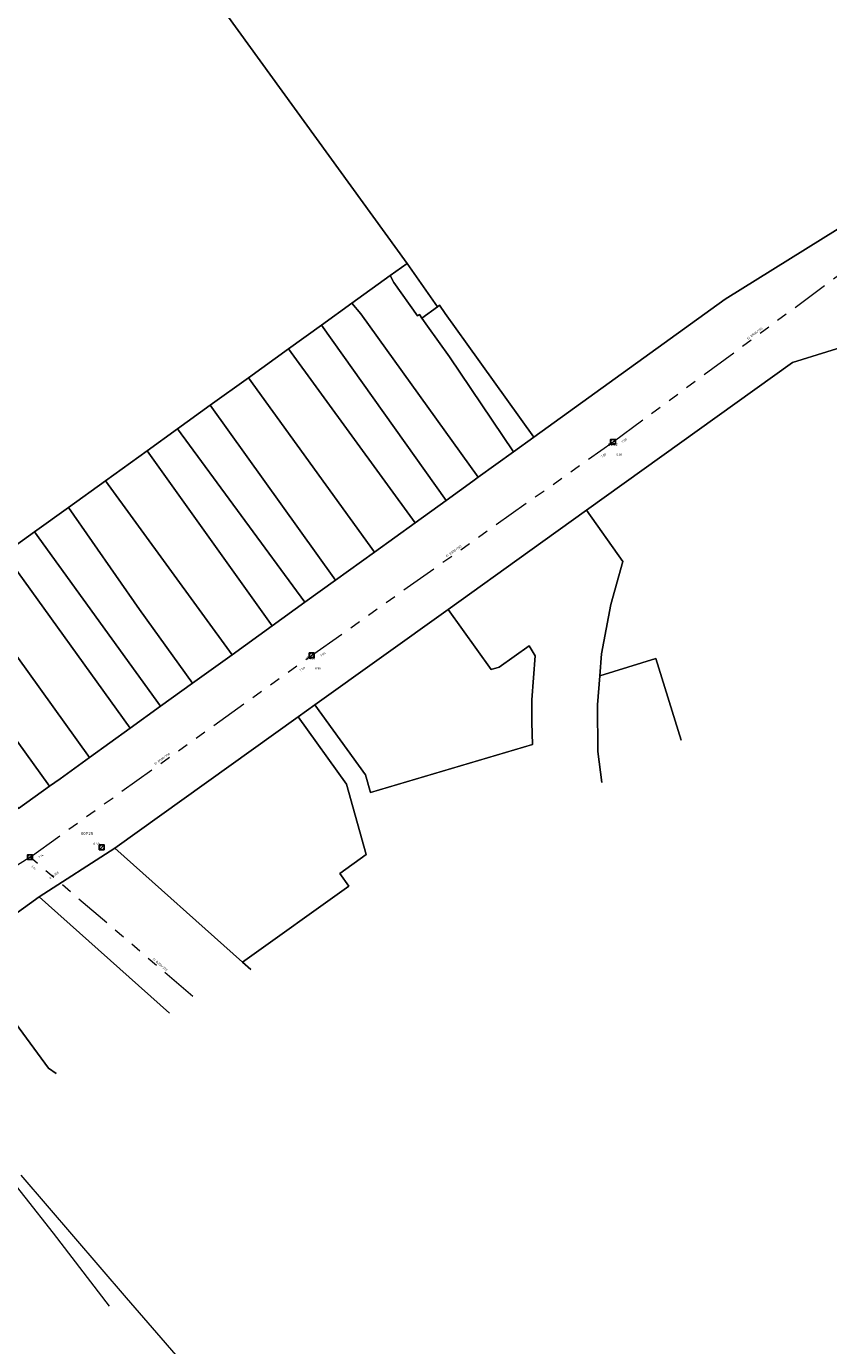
# Model space of a CAD drawing. Header units: metres. Extents: x 163628 to 167855, y 402678 to 405435.
# Tile 215 of 256: x 165438 to 165569, y 403200 to 403415. Entities that reach past the tile are written whole.
import ezdxf

# ---------------------------------------------------------------- set-up
doc = ezdxf.new("R2010")
doc.units = ezdxf.units.M
doc.linetypes.add('X-CA190022.004-UO-WHM_Riolering gemeente_NLCS_v0.2$0$RI-GWA', pattern=[18.45, 6, -1.8, 1.75, -1.8, 1.75, -1.8, 1.75, -1.8])
doc.layers.get('0').update_dxf_attribs({"lineweight": 25})
for name, color, linetype, lineweight in [('X-CA190022.004-UO-BGT_Ondergrond$0$GE_504_WTDWaterloop_sloot_Vlak_GEM', 253, 'Continuous', 9), ('X-CA190022.004-UO-BGT_Ondergrond$0$GE_541_OWTOever_slootkant_Vlak_GEM', 253, 'Continuous', 9), ('X-CA190022.004-UO-KAD_Percelen$0$B-WE-KG-GRENS_PERCEEL-GV', 150, 'Continuous', 9), ('X-CA190022.004-UO-WHM_Riolering gemeente_NLCS_v0.2$0$B-WE-RI-BOB-T18', 214, 'Continuous', 15), ('X-CA190022.004-UO-WHM_Riolering gemeente_NLCS_v0.2$0$B-WE-RI-DIAMETER-T18', 214, 'Continuous', 15), ('X-CA190022.004-UO-WHM_Riolering gemeente_NLCS_v0.2$0$B-WE-RI-GWA_TRANSPORTLEIDING-G', 214, 'X-CA190022.004-UO-WHM_Riolering gemeente_NLCS_v0.2$0$RI-GWA', 15), ('X-CA190022.004-UO-WHM_Riolering gemeente_NLCS_v0.2$0$B-WE-RI-PUT-S', 214, 'Continuous', 15), ('X-CA190022.004-UO-WHM_Riolering gemeente_NLCS_v0.2$0$B-WE-RI-PUTDEKSELHOOGTE-T18', 214, 'Continuous', 15), ('X-CA190022.004-UO-WHM_Riolering gemeente_NLCS_v0.2$0$B-WE-RI-PUTNUMMER-T25', 214, 'Continuous', 15)]:
    doc.layers.add(name, color=color, linetype=linetype, lineweight=lineweight)
doc.styles.add('X-CA190022.004-UO-WHM_Riolering gemeente_NLCS_v0.2$0$NLCS-ISO-M200-T18', font='NLCS-ISO.ttf', dxfattribs={"height": 0.36})
doc.styles.add('X-CA190022.004-UO-WHM_Riolering gemeente_NLCS_v0.2$0$NLCS-ISO-M200-T25', font='NLCS-ISO.ttf', dxfattribs={"height": 0.5})

# ---------------------------------------------------------------- blocks, each defined once
blk = doc.blocks.new('X-CA190022.004-UO-WHM_Riolering gemeente_NLCS_v0.2$0$B-SRI-PUT_BETON-SO')
blk.add_line((-1.4, -1.4), (1.4, 1.4))
at = {"lineweight": -3, "flags": 128}
blk.add_lwpolyline([(2, -2), (2, 2), (-2, 2), (-2, -2)], close=True, dxfattribs=at)
at = {"lineweight": -3}
blk.add_circle((0, 0), 2, dxfattribs=at)

msp = doc.modelspace()

# ---------------------------------------------------------------- linework, layer by layer
at = {"layer": 'X-CA190022.004-UO-BGT_Ondergrond$0$GE_504_WTDWaterloop_sloot_Vlak_GEM', "flags": 128}
msp.add_lwpolyline([(165432.787, 403229.78), (165442.1, 403218.037), (165451.217, 403206.129)], dxfattribs=at)
at = {"layer": 'X-CA190022.004-UO-BGT_Ondergrond$0$GE_541_OWTOever_slootkant_Vlak_GEM', "flags": 128}
msp.add_lwpolyline([(165436.791, 403227.48), (165454.001, 403207.46), (165467.04, 403192.43)], dxfattribs=at)
at = {"layer": 'X-CA190022.004-UO-KAD_Percelen$0$B-WE-KG-GRENS_PERCEEL-GV', "flags": 128}
for points in [[(165575.278, 403500.076), (165550.841, 403484.409), (165528.077, 403469.877), (165501.546, 403452.961), (165499.995, 403452.32), (165498.946, 403452.004), (165497.87, 403451.76), (165466.806, 403494.704), (165468.955, 403496.278), (165467.454, 403498.299), (165468.31, 403498.91), (165455.69, 403516.64), (165452.882, 403520.547), (165452.736, 403520.75), (165415.315, 403493.981), (165424.25, 403480.496), (165499.787, 403376.27), (165504.751, 403369.186), (165505.086, 403369.448), (165505.99, 403368.11), (165509.57, 403363.11), (165520.477, 403347.941), (165551.669, 403370.432), (165572.534, 403383.437)], [(165434.142, 403328.958), (165439.059, 403332.503), (165444.57, 403336.474), (165450.603, 403340.822), (165457.4, 403345.721), (165462.333, 403349.276), (165467.673, 403353.125), (165473.906, 403357.617), (165480.475, 403362.352), (165485.832, 403366.213), (165490.787, 403369.784), (165497.052, 403374.299), (165499.787, 403376.27), (165424.25, 403480.496)], [(165572.534, 403383.437), (165551.669, 403370.432), (165520.477, 403347.941), (165517.123, 403345.522), (165511.367, 403341.372), (165510.512, 403340.755), (165506.159, 403337.614), (165501.081, 403333.949), (165494.458, 403329.17), (165488.128, 403324.602), (165483.131, 403320.996), (165477.794, 403317.145), (165471.26, 403312.43), (165464.814, 403307.779), (165459.594, 403304.012), (165454.609, 403300.415), (165447.996, 403295.642), (165443.216, 403292.193), (165441.489, 403290.954), (165436.403, 403287.307)], [(165427.351, 403263.949), (165439.79, 403272.9), (165452.136, 403280.835), (165482.014, 403302.269), (165484.759, 403304.239), (165506.49, 403319.829), (165519.818, 403329.39), (165529.038, 403336.004), (165562.62, 403360.096), (165579.425, 403365.325)], [(165600.111, 403328.206), (165594.048, 403338.546), (165591.839, 403342.469), (165589.772, 403346.466), (165588.306, 403349.528), (165586.663, 403353.186), (165582.08, 403364.046), (165580.906, 403365.178), (165580.277, 403365.349), (165579.425, 403365.325), (165562.62, 403360.096), (165529.038, 403336.004), (165534.964, 403327.65), (165532.985, 403320.623), (165531.477, 403312.563), (165531.198, 403308.987), (165540.348, 403311.83), (165544.448, 403298.484)], [(165531.559, 403291.602), (165530.907, 403296.654), (165530.83, 403304.271), (165531.198, 403308.987), (165531.477, 403312.563), (165532.985, 403320.623), (165534.964, 403327.65), (165529.038, 403336.004), (165519.818, 403329.39), (165506.49, 403319.829), (165513.514, 403310.016), (165514.79, 403310.39), (165519.692, 403313.85), (165520.683, 403312.254), (165520.381, 403308.663), (165520.139, 403305.06), (165520.124, 403301.39), (165520.213, 403297.757), (165493.8, 403289.967), (165492.991, 403292.814), (165484.759, 403304.239), (165482.014, 403302.269), (165489.898, 403291.327), (165493.104, 403279.808), (165488.8, 403276.73), (165490.277, 403274.675), (165472.969, 403262.237), (165474.315, 403261.036)], [(165544.448, 403298.484), (165540.348, 403311.83), (165531.198, 403308.987)], [(165531.198, 403308.987), (165530.83, 403304.271), (165530.907, 403296.654), (165531.559, 403291.602)], [(165474.315, 403261.036), (165472.969, 403262.237), (165452.136, 403280.835), (165439.79, 403272.9), (165461.055, 403253.956)], [(165461.055, 403253.956), (165439.79, 403272.9), (165427.351, 403263.949), (165441.317, 403244.946), (165442.584, 403244.093)], [(165442.584, 403244.093), (165441.317, 403244.946), (165427.351, 403263.949)]]:
    msp.add_lwpolyline(points, dxfattribs=at)
for points in [[(165502.183, 403367.367), (165501.788, 403367.924), (165501.49, 403367.71), (165497.62, 403373.14), (165497.052, 403374.299), (165490.787, 403369.784), (165492.23, 403368.03), (165511.367, 403341.372), (165517.123, 403345.522), (165506.7, 403361.03), (165503.13, 403366.03)], [(165502.183, 403367.367), (165504.751, 403369.186), (165499.787, 403376.27), (165497.052, 403374.299), (165497.62, 403373.14), (165501.49, 403367.71), (165501.788, 403367.924)], [(165490.787, 403369.784), (165485.832, 403366.213), (165506.159, 403337.614), (165510.512, 403340.755), (165511.367, 403341.372), (165492.23, 403368.03)], [(165504.751, 403369.186), (165502.183, 403367.367), (165503.13, 403366.03), (165506.7, 403361.03), (165517.123, 403345.522), (165520.477, 403347.941), (165509.57, 403363.11), (165505.99, 403368.11), (165505.086, 403369.448)], [(165485.832, 403366.213), (165480.475, 403362.352), (165501.081, 403333.949), (165506.159, 403337.614)], [(165480.475, 403362.352), (165473.906, 403357.617), (165494.458, 403329.17), (165501.081, 403333.949)], [(165473.906, 403357.617), (165467.673, 403353.125), (165488.128, 403324.602), (165494.458, 403329.17)], [(165462.333, 403349.276), (165483.131, 403320.996), (165488.128, 403324.602), (165467.673, 403353.125)], [(165483.131, 403320.996), (165462.333, 403349.276), (165457.4, 403345.721), (165477.794, 403317.145)], [(165477.794, 403317.145), (165457.4, 403345.721), (165450.603, 403340.822), (165471.26, 403312.43)], [(165471.26, 403312.43), (165450.603, 403340.822), (165444.57, 403336.474), (165456.14, 403319.79), (165464.814, 403307.779)], [(165459.594, 403304.012), (165464.814, 403307.779), (165456.14, 403319.79), (165444.57, 403336.474), (165439.059, 403332.503)], [(165454.609, 403300.415), (165459.594, 403304.012), (165439.059, 403332.503), (165434.142, 403328.958)], [(165434.142, 403328.958), (165431.042, 403326.724), (165431.592, 403325.846), (165428.098, 403323.322), (165447.996, 403295.642), (165454.609, 403300.415)], [(165428.098, 403323.322), (165421.562, 403318.599), (165441.489, 403290.954), (165443.216, 403292.193), (165447.996, 403295.642)], [(165421.562, 403318.599), (165416.561, 403314.986), (165436.403, 403287.307), (165441.489, 403290.954)], [(165484.759, 403304.239), (165492.991, 403292.814), (165493.8, 403289.967), (165520.213, 403297.757), (165520.124, 403301.39), (165520.139, 403305.06), (165520.381, 403308.663), (165520.683, 403312.254), (165519.692, 403313.85), (165514.79, 403310.39), (165513.514, 403310.016), (165506.49, 403319.829)], [(165472.969, 403262.237), (165490.277, 403274.675), (165488.8, 403276.73), (165493.104, 403279.808), (165489.898, 403291.327), (165482.014, 403302.269), (165452.136, 403280.835)]]:
    msp.add_lwpolyline(points, close=True, dxfattribs=at)
at = {"layer": 'X-CA190022.004-UO-WHM_Riolering gemeente_NLCS_v0.2$0$B-WE-RI-GWA_TRANSPORTLEIDING-G'}
for p, q in [((165533.376, 403347.168), (165582.4, 403383.424)), ((165484.224, 403312.32), (165533.376, 403347.168)), ((165438.304, 403279.392), (165484.224, 403312.32)), ((165438.304, 403279.392), (165421.568, 403268.736)), ((165464.832, 403256.654), (165438.304, 403279.392))]:
    msp.add_line(p, q, dxfattribs=at)

# ---------------------------------------------------------------- block references
at = {"layer": 'X-CA190022.004-UO-WHM_Riolering gemeente_NLCS_v0.2$0$B-WE-RI-PUT-S', "xscale": 0.2, "yscale": 0.2, "zscale": 0.2}
for p in [(165533.376, 403347.168), (165484.224, 403312.32), (165438.304, 403279.392), (165450, 403280.992)]:
    msp.add_blockref('X-CA190022.004-UO-WHM_Riolering gemeente_NLCS_v0.2$0$B-SRI-PUT_BETON-SO', p, dxfattribs=at)

# ---------------------------------------------------------------- texts
at = {"layer": 'X-CA190022.004-UO-WHM_Riolering gemeente_NLCS_v0.2$0$B-WE-RI-BOB-T18', "style": 'X-CA190022.004-UO-WHM_Riolering gemeente_NLCS_v0.2$0$NLCS-ISO-M200-T18'}
for s, rotation, p in [('7.00', 36.4734, (165534.908, 403346.929)), ('7.00', 35.3351, (165531.542, 403344.515)), ('7.09', 35.3351, (165485.753, 403312.049)), ('7.09', 35.6249, (165482.406, 403309.656)), ('7.14', 35.6249, (165439.835, 403279.147)), ('7.14', 319.4017, (165438.42, 403277.849))]:
    msp.add_text(s, height=0.36, rotation=rotation, dxfattribs=at).set_placement(p)
at = {"layer": 'X-CA190022.004-UO-WHM_Riolering gemeente_NLCS_v0.2$0$B-WE-RI-DIAMETER-T18', "style": 'X-CA190022.004-UO-WHM_Riolering gemeente_NLCS_v0.2$0$NLCS-ISO-M200-T18'}
for s, rotation, p in [('EI B500/750', 36.4734, (165555.391, 403363.814)), ('EI B500/750', 35.3351, (165506.272, 403328.314)), ('EI B500/750', 35.6249, (165458.744, 403294.421)), ('ø A300', 33.4063, (165441.57, 403275.803)), ('EI B250/375', 319.4017, (165458.269, 403262.7))]:
    msp.add_text(s, height=0.36, rotation=rotation, dxfattribs=at).set_placement(p)
at = {"layer": 'X-CA190022.004-UO-WHM_Riolering gemeente_NLCS_v0.2$0$B-WE-RI-PUTDEKSELHOOGTE-T18', "style": 'X-CA190022.004-UO-WHM_Riolering gemeente_NLCS_v0.2$0$NLCS-ISO-M200-T18'}
for s, p in [('8.81', (165533.889, 403344.876)), ('8.90', (165484.739, 403310.026)), ('8.40', (165448.64, 403281.4))]:
    msp.add_text(s, height=0.36, dxfattribs=at).set_placement(p)
at = {"layer": 'X-CA190022.004-UO-WHM_Riolering gemeente_NLCS_v0.2$0$B-WE-RI-PUTNUMMER-T25', "style": 'X-CA190022.004-UO-WHM_Riolering gemeente_NLCS_v0.2$0$NLCS-ISO-M200-T25'}
for s, p in [('0452', (165532.529, 403346.476)), ('0451', (165483.379, 403311.626)), ('00P25', (165446.6, 403283))]:
    msp.add_text(s, height=0.5, dxfattribs=at).set_placement(p)

doc.saveas('drawing.dxf')
